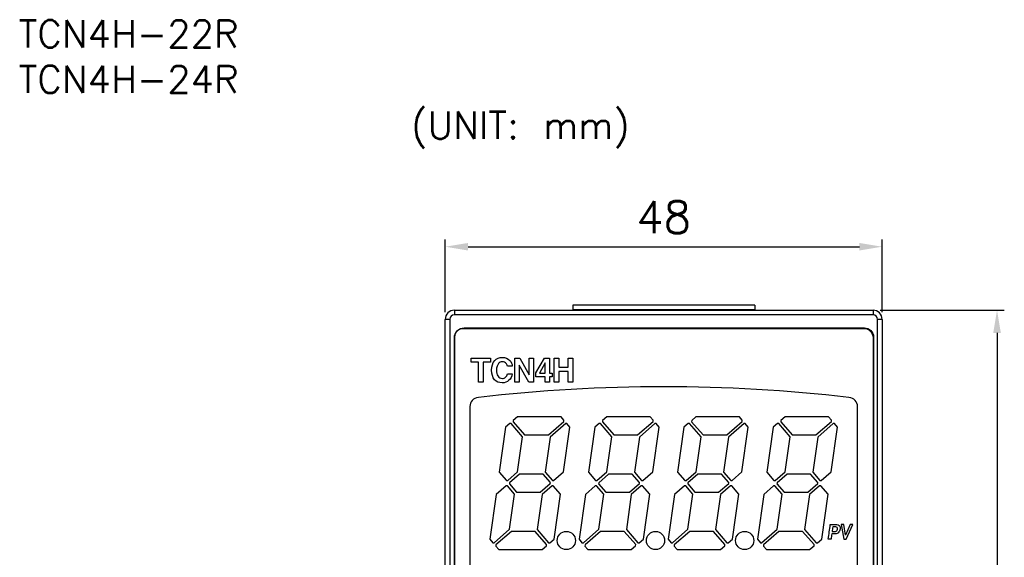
# Model space of a CAD drawing. Extents: x -3 to 729, y -109 to 136.
# Tile 2 of 4: x -3 to 105, y 77 to 136. Entities that reach past the tile are written whole.
import ezdxf

# ---------------------------------------------------------------- set-up
doc = ezdxf.new("R2010")
doc.units = 0
doc.layers.add('Z_OM_DIM', color=3, linetype='CONTINUOUS')
doc.layers.add('Z_OM_NOTE', color=3, linetype='CONTINUOUS')
doc.layers.add('Z_OM_OUTLINE', color=7, linetype='CONTINUOUS', lineweight=30)
doc.styles.get("Standard").update_dxf_attribs({"font": 'txt.shx'})
doc.dimstyles.new('AM_ISO$0', dxfattribs={"dimtxt": 3.5, "dimasz": 2.5, "dimexe": 0.8, "dimexo": 0.8, "dimgap": 1.5, "dimtad": 1, "dimdec": 1, "dimzin": 1, "dimdsep": 46, "dimtxsty": 'Standard', "dimcen": 0, "dimclrd": 256, "dimclre": 256, "dimclrt": 2, "dimadec": 0, "dimazin": 2, "dimtp": 0.1, "dimtm": 0.1, "dimtfac": 0.71, "dimtdec": 1, "dimtmove": 0, "dimatfit": 3, "dimfxl": 1, "dimlwd": -1, "dimlwe": -1, "dimarcsym": 0})

# ---------------------------------------------------------------- blocks, each defined once
blk = doc.blocks.new('*D1')
at = {"layer": 'Z_OM_DIM', "transparency": 16777216}
for p, q in [((91.07, 103.79), (104.7, 103.79)), ((103.9, 101.29), (103.9, 10.29)), ((91.07, 7.79), (104.7, 7.79))]:
    blk.add_line(p, q, dxfattribs=at)
for points in [[(103.48, 101.29), (104.32, 101.29), (103.9, 103.79)], [(103.48, 10.29), (104.32, 10.29), (103.9, 7.79)]]:
    blk.add_solid(points, dxfattribs=at)
at = {"layer": 'Z_OM_DIM', "color": 2, "transparency": 16777216, "insert": (100.65, 55.79), "char_height": 3.5, "attachment_point": 5, "rotation": 90}
blk.add_mtext('96', dxfattribs=at)
blk = doc.blocks.new('*D11')
at = {"layer": 'Z_OM_DIM', "transparency": 16777216}
for p, q in [((43.27, 103.59), (43.27, 111.57)), ((91.27, 103.59), (91.27, 111.57)), ((45.77, 110.77), (88.77, 110.77))]:
    blk.add_line(p, q, dxfattribs=at)
for points in [[(45.77, 111.18), (45.77, 110.35), (43.27, 110.77)], [(88.77, 111.18), (88.77, 110.35), (91.27, 110.77)]]:
    blk.add_solid(points, dxfattribs=at)
at = {"layer": 'Z_OM_DIM', "color": 2, "transparency": 16777216, "insert": (67.27, 114.02), "char_height": 3.5, "attachment_point": 5}
blk.add_mtext('48', dxfattribs=at)
blk = doc.blocks.new('block 160')
at = {"layer": 'Z_OM_OUTLINE'}
for points, knots in [([(118.5, 112.98), (118.44, 113.04), (118.35, 113.08), (118.23, 113.09), (118.2, 113.09), (118.18, 113.09), (118.15, 113.09), (117.94, 113.09), (117.73, 113.09), (117.51, 113.09), (117.44, 112.56), (117.36, 112.03), (117.29, 111.49), (117.39, 111.49), (117.49, 111.49), (117.59, 111.49), (117.62, 111.68), (117.64, 111.88), (117.67, 112.07), (117.78, 112.07), (117.89, 112.07), (118, 112.07), (118.03, 112.07), (118.05, 112.07), (118.08, 112.07), (118.2, 112.08), (118.31, 112.12), (118.39, 112.2), (118.49, 112.3), (118.56, 112.43), (118.58, 112.6), (118.6, 112.76), (118.58, 112.88), (118.5, 112.98)], [0, 0, 0, 0, 1, 1, 1, 2, 2, 2, 3, 3, 3, 4, 4, 4, 5, 5, 5, 6, 6, 6, 7, 7, 7, 8, 8, 8, 9, 9, 9, 10, 10, 10, 11, 11, 11, 11]), ([(118.29, 112.59), (118.26, 112.43), (118.2, 112.35), (118.09, 112.33), (118.07, 112.33), (118.05, 112.33), (118.02, 112.33), (117.92, 112.33), (117.81, 112.33), (117.71, 112.33), (117.73, 112.5), (117.75, 112.67), (117.78, 112.84), (117.89, 112.84), (117.99, 112.84), (118.1, 112.84), (118.25, 112.83), (118.31, 112.75), (118.29, 112.59)], [0, 0, 0, 0, 1, 1, 1, 2, 2, 2, 3, 3, 3, 4, 4, 4, 5, 5, 5, 6, 6, 6, 6])]:
    blk.add_open_spline(points, degree=3, knots=knots, dxfattribs=at)
blk = doc.blocks.new('A$C39760348')
at = {"layer": 'Z_OM_OUTLINE'}
for p, q in [((-13.81, 88.28), (-13.81, 88.75)), ((-13.81, 88.75), (-11.7, 88.75)), ((-11.7, 88.75), (-11.7, 88.28)), ((-9.04, 86.08), (-9.04, 88.75)), ((-9.04, 88.75), (-8.48, 88.75)), ((-8.48, 88.75), (-7.47, 86.89)), ((-7.47, 88.75), (-6.97, 88.75)), ((-7.47, 86.89), (-7.47, 88.75)), ((-6.97, 88.75), (-6.97, 86.08)), ((-6.71, 87.12), (-5.78, 88.75)), ((-5.78, 88.75), (-5.21, 88.75)), ((-5.21, 88.75), (-5.21, 87.08)), ((-4.71, 86.08), (-4.71, 88.75)), ((-4.71, 88.75), (-4.18, 88.75)), ((-4.18, 88.75), (-4.18, 87.74)), ((-3.17, 87.74), (-3.17, 88.75)), ((-3.17, 88.75), (-2.64, 88.75)), ((-2.64, 88.75), (-2.64, 86.08)), ((-13.02, 88.28), (-13.81, 88.28)), ((-13.02, 86.08), (-13.02, 88.28)), ((-11.7, 88.28), (-12.49, 88.28)), ((-12.49, 88.28), (-12.49, 86.08)), ((-8.54, 87.98), (-8.55, 87.98)), ((-8.55, 87.98), (-8.55, 86.08)), ((-7.5, 86.08), (-8.54, 87.98)), ((-5.71, 88.23), (-6.33, 87.08)), ((-5.71, 87.08), (-5.71, 88.23)), ((-5.71, 88.23), (-5.71, 88.23)), ((-4.18, 87.74), (-3.17, 87.74)), ((-7.47, 86.89), (-7.47, 86.89)), ((-6.71, 86.67), (-6.71, 87.12)), ((-5.71, 86.67), (-6.71, 86.67)), ((-6.33, 87.08), (-5.71, 87.08)), ((-5.71, 86.08), (-5.71, 86.67)), ((-5.21, 87.08), (-4.94, 87.08)), ((-4.94, 86.67), (-5.21, 86.67)), ((-5.21, 86.67), (-5.21, 86.08)), ((-4.94, 87.08), (-4.94, 86.67)), ((-4.18, 87.28), (-4.18, 86.08)), ((-3.17, 87.28), (-4.18, 87.28)), ((-3.17, 86.08), (-3.17, 87.28)), ((-12.49, 86.08), (-13.02, 86.08)), ((-8.55, 86.08), (-9.04, 86.08)), ((-6.97, 86.08), (-7.5, 86.08)), ((-5.21, 86.08), (-5.71, 86.08)), ((-4.18, 86.08), (-4.71, 86.08)), ((-2.64, 86.08), (-3.17, 86.08)), ((-8.72, 82.3), (-9.2, 81.89)), ((-3.95, 82.3), (-8.72, 82.3)), ((-3.63, 81.92), (-3.95, 82.3)), ((1.08, 82.3), (0.61, 81.89)), ((5.85, 82.3), (1.08, 82.3)), ((6.17, 81.92), (5.85, 82.3)), ((10.88, 82.3), (10.41, 81.89)), ((15.65, 82.3), (10.88, 82.3)), ((15.97, 81.92), (15.65, 82.3)), ((20.68, 82.3), (20.21, 81.89)), ((25.44, 82.3), (20.68, 82.3)), ((25.77, 81.92), (25.44, 82.3)), ((-10.05, 81.15), (-10.74, 76.2)), ((-9.57, 81.56), (-10.05, 81.15)), ((-9.43, 81.55), (-9.57, 81.56)), ((-8.17, 80.1), (-9.43, 81.55)), ((-9.2, 81.89), (-9.21, 81.75)), ((-9.21, 81.75), (-7.95, 80.3)), ((-5.34, 80.3), (-3.64, 81.78)), ((-3.44, 81.56), (-5.14, 80.07)), ((-3.67, 76.23), (-2.97, 81.17)), ((-3.64, 81.78), (-3.63, 81.92)), ((-3.3, 81.55), (-3.44, 81.56)), ((-2.97, 81.17), (-3.3, 81.55)), ((-0.24, 81.15), (-0.94, 76.2)), ((0.23, 81.56), (-0.24, 81.15)), ((0.37, 81.55), (0.23, 81.56)), ((1.63, 80.1), (0.37, 81.55)), ((0.61, 81.89), (0.6, 81.75)), ((0.6, 81.75), (1.86, 80.3)), ((4.46, 80.3), (6.16, 81.78)), ((6.36, 81.56), (4.66, 80.07)), ((6.13, 76.23), (6.83, 81.17)), ((6.16, 81.78), (6.17, 81.92)), ((6.5, 81.55), (6.36, 81.56)), ((6.83, 81.17), (6.5, 81.55)), ((9.56, 81.15), (8.86, 76.2)), ((10.03, 81.56), (9.56, 81.15)), ((10.17, 81.55), (10.03, 81.56)), ((11.43, 80.1), (10.17, 81.55)), ((10.41, 81.89), (10.4, 81.75)), ((10.4, 81.75), (11.66, 80.3)), ((14.26, 80.3), (15.96, 81.78)), ((16.16, 81.56), (14.46, 80.07)), ((15.93, 76.23), (16.63, 81.17)), ((15.96, 81.78), (15.97, 81.92)), ((16.3, 81.55), (16.16, 81.56)), ((16.63, 81.17), (16.3, 81.55)), ((19.36, 81.15), (18.66, 76.2)), ((19.83, 81.56), (19.36, 81.15)), ((19.97, 81.55), (19.83, 81.56)), ((21.23, 80.1), (19.97, 81.55)), ((20.21, 81.89), (20.2, 81.75)), ((20.2, 81.75), (21.46, 80.3)), ((24.06, 80.3), (25.76, 81.78)), ((25.96, 81.56), (24.25, 80.07)), ((25.73, 76.23), (26.43, 81.17)), ((25.76, 81.78), (25.77, 81.92)), ((26.1, 81.55), (25.96, 81.56)), ((26.43, 81.17), (26.1, 81.55)), ((-8.72, 76.23), (-8.17, 80.1)), ((-7.95, 80.3), (-5.34, 80.3)), ((-5.14, 80.07), (-5.69, 76.2)), ((1.09, 76.23), (1.63, 80.1)), ((1.86, 80.3), (4.46, 80.3)), ((4.66, 80.07), (4.11, 76.2)), ((10.89, 76.23), (11.43, 80.1)), ((11.66, 80.3), (14.26, 80.3)), ((14.46, 80.07), (13.91, 76.2)), ((20.68, 76.23), (21.23, 80.1)), ((21.46, 80.3), (24.06, 80.3)), ((24.25, 80.07), (23.71, 76.2)), ((-10.74, 76.2), (-9.95, 75.29)), ((-9.81, 75.28), (-8.72, 76.23)), ((-8.52, 76), (-9.62, 75.05)), ((-5.92, 76), (-8.52, 76)), ((-5.12, 75.09), (-5.92, 76)), ((-5.69, 76.2), (-4.9, 75.29)), ((-4.76, 75.28), (-3.67, 76.23)), ((-0.94, 76.2), (-0.15, 75.29)), ((-0.01, 75.28), (1.09, 76.23)), ((1.28, 76), (0.19, 75.05)), ((3.88, 76), (1.28, 76)), ((4.67, 75.09), (3.88, 76)), ((4.11, 76.2), (4.9, 75.29)), ((5.04, 75.28), (6.13, 76.23)), ((8.86, 76.2), (9.65, 75.29)), ((9.79, 75.28), (10.89, 76.23)), ((11.08, 76), (9.99, 75.05)), ((13.68, 76), (11.08, 76)), ((14.47, 75.09), (13.68, 76)), ((13.91, 76.2), (14.7, 75.29)), ((14.84, 75.28), (15.93, 76.23)), ((18.66, 76.2), (19.45, 75.29)), ((19.59, 75.28), (20.68, 76.23)), ((20.88, 76), (19.79, 75.05)), ((23.48, 76), (20.88, 76)), ((24.27, 75.09), (23.48, 76)), ((23.71, 76.2), (24.5, 75.29)), ((24.64, 75.28), (25.73, 76.23)), ((-9.99, 74.72), (-11.08, 73.77)), ((-9.85, 74.71), (-9.99, 74.72)), ((-9.95, 75.29), (-9.81, 75.28)), ((-9.06, 73.8), (-9.85, 74.71)), ((-9.62, 75.05), (-9.63, 74.91)), ((-9.63, 74.91), (-8.83, 74)), ((-6.23, 74), (-5.14, 74.95)), ((-4.94, 74.72), (-6.03, 73.77)), ((-5.14, 74.95), (-5.12, 75.09)), ((-4.8, 74.71), (-4.94, 74.72)), ((-4.9, 75.29), (-4.76, 75.28)), ((-4.01, 73.8), (-4.8, 74.71)), ((-0.19, 74.72), (-1.28, 73.77)), ((-0.05, 74.71), (-0.19, 74.72)), ((-0.15, 75.29), (-0.01, 75.28)), ((0.74, 73.8), (-0.05, 74.71)), ((0.19, 75.05), (0.18, 74.91)), ((0.18, 74.91), (0.97, 74)), ((3.57, 74), (4.67, 74.95)), ((4.86, 74.72), (3.77, 73.77)), ((4.67, 74.95), (4.67, 75.09)), ((5, 74.71), (4.86, 74.72)), ((4.9, 75.29), (5.04, 75.28)), ((5.79, 73.8), (5, 74.71)), ((9.61, 74.72), (8.52, 73.77)), ((9.75, 74.71), (9.61, 74.72)), ((9.65, 75.29), (9.79, 75.28)), ((10.54, 73.8), (9.75, 74.71)), ((9.99, 75.05), (9.98, 74.91)), ((9.98, 74.91), (10.77, 74)), ((13.37, 74), (14.47, 74.95)), ((14.66, 74.72), (13.57, 73.77)), ((14.47, 74.95), (14.47, 75.09)), ((14.8, 74.71), (14.66, 74.72)), ((14.7, 75.29), (14.84, 75.28)), ((15.59, 73.8), (14.8, 74.71)), ((19.41, 74.72), (18.32, 73.77)), ((19.55, 74.71), (19.41, 74.72)), ((19.45, 75.29), (19.59, 75.28)), ((20.34, 73.8), (19.55, 74.71)), ((19.79, 75.05), (19.78, 74.91)), ((19.78, 74.91), (20.57, 74)), ((23.17, 74), (24.26, 74.95)), ((24.46, 74.72), (23.37, 73.77)), ((24.26, 74.95), (24.27, 75.09)), ((24.6, 74.71), (24.46, 74.72)), ((24.5, 75.29), (24.64, 75.28)), ((25.39, 73.8), (24.6, 74.71)), ((-11.08, 73.77), (-11.78, 68.83)), ((-9.61, 69.93), (-9.06, 73.8)), ((-8.83, 74), (-6.23, 74)), ((-6.03, 73.77), (-6.58, 69.9)), ((-4.7, 68.85), (-4.01, 73.8)), ((-1.28, 73.77), (-1.97, 68.83)), ((0.2, 69.93), (0.74, 73.8)), ((0.97, 74), (3.57, 74)), ((3.77, 73.77), (3.23, 69.9)), ((5.1, 68.85), (5.79, 73.8)), ((8.52, 73.77), (7.83, 68.83)), ((10, 69.93), (10.54, 73.8)), ((10.77, 74), (13.37, 74)), ((13.57, 73.77), (13.03, 69.9)), ((14.9, 68.85), (15.59, 73.8)), ((18.32, 73.77), (17.63, 68.83)), ((19.8, 69.93), (20.34, 73.8)), ((20.57, 74), (23.17, 74)), ((23.37, 73.77), (22.82, 69.9)), ((24.7, 68.85), (25.39, 73.8)), ((26.85, 70.45), (27.11, 68.85)), ((27.14, 70.45), (26.85, 70.45)), ((27.31, 69.3), (27.14, 70.45)), ((27.83, 70.45), (27.31, 69.3)), ((27.39, 68.85), (28.11, 70.45)), ((28.11, 70.45), (27.83, 70.45)), ((-11.31, 68.45), (-9.61, 69.93)), ((-9.41, 69.7), (-11.11, 68.22)), ((-6.8, 69.7), (-9.41, 69.7)), ((-5.54, 68.25), (-6.8, 69.7)), ((-6.58, 69.9), (-5.32, 68.45)), ((-1.5, 68.45), (0.2, 69.93)), ((0.4, 69.7), (-1.31, 68.22)), ((3, 69.7), (0.4, 69.7)), ((4.26, 68.25), (3, 69.7)), ((3.23, 69.9), (4.48, 68.45)), ((8.3, 68.45), (10, 69.93)), ((10.2, 69.7), (8.49, 68.22)), ((12.8, 69.7), (10.2, 69.7)), ((14.06, 68.25), (12.8, 69.7)), ((13.03, 69.9), (14.28, 68.45)), ((18.09, 68.45), (19.8, 69.93)), ((20, 69.7), (18.29, 68.22)), ((22.6, 69.7), (20, 69.7)), ((23.86, 68.25), (22.6, 69.7)), ((22.82, 69.9), (24.08, 68.45)), ((-11.78, 68.83), (-11.45, 68.46)), ((-11.45, 68.46), (-11.31, 68.45)), ((-11.11, 68.22), (-11.12, 68.08)), ((-5.55, 68.11), (-5.54, 68.25)), ((-5.32, 68.45), (-5.18, 68.44)), ((-5.18, 68.44), (-4.7, 68.85)), ((-1.97, 68.83), (-1.65, 68.46)), ((-1.65, 68.46), (-1.5, 68.45)), ((-1.31, 68.22), (-1.32, 68.08)), ((4.25, 68.11), (4.26, 68.25)), ((4.48, 68.45), (4.62, 68.44)), ((4.62, 68.44), (5.1, 68.85)), ((7.83, 68.83), (8.15, 68.46)), ((8.15, 68.46), (8.3, 68.45)), ((8.49, 68.22), (8.48, 68.08)), ((14.05, 68.11), (14.06, 68.25)), ((14.28, 68.45), (14.42, 68.44)), ((14.42, 68.44), (14.9, 68.85)), ((17.63, 68.83), (17.95, 68.46)), ((17.95, 68.46), (18.09, 68.45)), ((18.29, 68.22), (18.28, 68.08)), ((23.85, 68.11), (23.86, 68.25)), ((24.08, 68.45), (24.22, 68.44)), ((24.22, 68.44), (24.7, 68.85)), ((27.11, 68.85), (27.39, 68.85)), ((-11.12, 68.08), (-10.8, 67.7)), ((-10.8, 67.7), (-6.03, 67.7)), ((-6.03, 67.7), (-5.55, 68.11)), ((-1.32, 68.08), (-0.99, 67.7)), ((-0.99, 67.7), (3.77, 67.7)), ((3.77, 67.7), (4.25, 68.11)), ((8.48, 68.08), (8.81, 67.7)), ((8.81, 67.7), (13.57, 67.7)), ((13.57, 67.7), (14.05, 68.11)), ((18.28, 68.08), (18.61, 67.7)), ((18.61, 67.7), (23.37, 67.7)), ((23.37, 67.7), (23.85, 68.11))]:
    blk.add_line(p, q, dxfattribs=at)
for points, knots in [([(-14.67, 0), (0, 0), (14.67, 0), (29.33, 0), (29.88, 0), (30.33, 0.45), (30.33, 1), (30.33, 29.09), (30.33, 57.18), (30.33, 85.28), (30.33, 87.18), (30.33, 89.09), (30.33, 91), (30.33, 91.55), (29.88, 92), (29.33, 92), (14.67, 92), (0, 92), (-14.67, 92), (-15.22, 92), (-15.67, 91.55), (-15.67, 91), (-15.67, 89.09), (-15.67, 87.18), (-15.67, 85.28), (-15.67, 57.18), (-15.67, 29.09), (-15.67, 1), (-15.67, 0.45), (-15.22, 0), (-14.67, 0)], [0, 0, 0, 0, 1, 1, 1, 2, 2, 2, 3, 3, 3, 4, 4, 4, 5, 5, 5, 6, 6, 6, 7, 7, 7, 8, 8, 8, 9, 9, 9, 10, 10, 10, 10]), ([(-11.24, 88.46), (-11.03, 88.7), (-10.75, 88.81), (-10.41, 88.81), (-10.06, 88.81), (-9.79, 88.71), (-9.58, 88.49)], [14, 14, 14, 14, 15, 15, 15, 16, 16, 16, 16]), ([(-11.25, 86.37), (-11.47, 86.62), (-11.58, 86.97), (-11.58, 87.42), (-11.58, 87.86), (-11.47, 88.21), (-11.24, 88.46)], [12, 12, 12, 12, 13, 13, 13, 14, 14, 14, 14]), ([(-10.82, 88.15), (-10.96, 87.99), (-11.04, 87.74), (-11.04, 87.41), (-11.04, 87.15), (-10.99, 86.94), (-10.89, 86.78)], [3, 3, 3, 3, 4, 4, 4, 5, 5, 5, 5]), ([(-9.98, 88.16), (-10.07, 88.27), (-10.21, 88.33), (-10.4, 88.33), (-10.57, 88.33), (-10.71, 88.27), (-10.82, 88.15)], [1, 1, 1, 1, 2, 2, 2, 3, 3, 3, 3]), ([(-10.89, 86.78), (-10.78, 86.6), (-10.62, 86.5), (-10.4, 86.5), (-10.25, 86.5), (-10.13, 86.55), (-10.04, 86.63)], [5, 5, 5, 5, 6, 6, 6, 7, 7, 7, 7]), ([(-9.67, 86.3), (-9.86, 86.11), (-10.11, 86.02), (-10.41, 86.02), (-10.76, 86.02), (-11.04, 86.14), (-11.25, 86.37)], [10, 10, 10, 10, 11, 11, 11, 12, 12, 12, 12]), ([(-13.03, 84.42), (-13.57, 84.36), (-13.97, 83.93), (-13.97, 83.42), (-13.97, 65.64), (-13.97, 47.87), (-13.97, 30.09)], [6, 6, 6, 6, 7, 7, 7, 8, 8, 8, 8]), ([(27.69, 29.09), (28.22, 29.15), (28.63, 29.58), (28.63, 30.09), (28.63, 47.87), (28.63, 65.65), (28.63, 83.42), (28.63, 83.93), (28.22, 84.36), (27.69, 84.42)], [2, 2, 2, 2, 3, 3, 3, 4, 4, 4, 5, 5, 5, 5]), ([(-2.37, 68.7), (-2.37, 69.25), (-2.81, 69.7), (-3.37, 69.7), (-3.92, 69.7), (-4.37, 69.25), (-4.37, 68.7), (-4.37, 68.15), (-3.92, 67.7), (-3.37, 67.7), (-2.81, 67.7), (-2.37, 68.15), (-2.37, 68.7)], [0, 0, 0, 0, 1, 1, 1, 2, 2, 2, 3, 3, 3, 4, 4, 4, 4]), ([(7.43, 68.7), (7.43, 69.25), (6.99, 69.7), (6.43, 69.7), (5.88, 69.7), (5.43, 69.25), (5.43, 68.7), (5.43, 68.15), (5.88, 67.7), (6.43, 67.7), (6.99, 67.7), (7.43, 68.15), (7.43, 68.7)], [0, 0, 0, 0, 1, 1, 1, 2, 2, 2, 3, 3, 3, 4, 4, 4, 4]), ([(17.23, 68.7), (17.23, 69.25), (16.78, 69.7), (16.23, 69.7), (15.68, 69.7), (15.23, 69.25), (15.23, 68.7), (15.23, 68.15), (15.68, 67.7), (16.23, 67.7), (16.78, 67.7), (17.23, 68.15), (17.23, 68.7)], [0, 0, 0, 0, 1, 1, 1, 2, 2, 2, 3, 3, 3, 4, 4, 4, 4])]:
    blk.add_open_spline(points, degree=3, knots=knots, dxfattribs=at)
for points in [[(-9.85, 87.87), (-9.88, 88), (-9.92, 88.09), (-9.98, 88.16)], [(-9.31, 87.87), (-9.31, 87.87), (-9.85, 87.87), (-9.85, 87.87)], [(-9.58, 88.49), (-9.42, 88.31), (-9.33, 88.11), (-9.31, 87.87)], [(-10.04, 86.63), (-9.94, 86.72), (-9.88, 86.84), (-9.85, 87.01)], [(-9.85, 87.01), (-9.85, 87.01), (-9.31, 87.01), (-9.31, 87.01)], [(-9.31, 87.01), (-9.37, 86.7), (-9.49, 86.47), (-9.67, 86.3)], [(27.69, 84.42), (14.12, 85.98), (0.55, 85.98), (-13.03, 84.42)]]:
    blk.add_open_spline(points, degree=3, dxfattribs=at)
blk.add_blockref('block 160', (-91.87, -42.64), dxfattribs=at)

msp = doc.modelspace()

# ---------------------------------------------------------------- linework, layer by layer
at = {"layer": 'Z_OM_OUTLINE'}
for p, q in [((77.27, 104.34), (57.27, 104.34)), ((57.27, 104.34), (57.27, 103.84)), ((77.27, 104.34), (77.27, 103.84)), ((43.77, 102.79), (43.27, 102.79)), ((43.27, 75.79), (43.27, 102.79)), ((43.77, 102.79), (43.77, 8.79)), ((44.27, 103.79), (90.27, 103.79)), ((44.27, 103.79), (44.27, 103.29)), ((90.27, 103.29), (44.27, 103.29)), ((77.27, 103.84), (57.27, 103.84)), ((57.27, 103.84), (57.27, 103.79)), ((77.27, 103.84), (77.27, 103.79)), ((90.27, 103.79), (90.27, 103.29)), ((91.27, 102.79), (90.77, 102.79)), ((90.77, 8.79), (90.77, 102.79)), ((91.27, 102.79), (91.27, 75.79))]:
    msp.add_line(p, q, dxfattribs=at)
for centre, radius, start, end in [((44.27, 102.79), 1, 90, 180), ((44.27, 102.79), 0.5, 90, 180), ((90.27, 102.79), 1, 0, 90), ((90.27, 102.79), 0.5, 0, 90)]:
    msp.add_arc(centre, radius, start, end, dxfattribs=at)
msp.add_open_spline([(44.33, 10.85), (44.33, 10.3), (44.78, 9.85), (45.33, 9.85), (60, 9.85), (74.66, 9.85), (89.33, 9.85), (89.88, 9.85), (90.33, 10.3), (90.33, 10.85), (90.33, 40.85), (90.33, 70.85), (90.33, 100.85), (90.33, 101.4), (89.88, 101.85), (89.33, 101.85), (74.66, 101.85), (60, 101.85), (45.33, 101.85), (44.78, 101.85), (44.33, 101.4), (44.33, 100.85), (44.33, 70.85), (44.33, 40.85), (44.33, 10.85)], degree=3, knots=[0, 0, 0, 0, 1, 1, 1, 2, 2, 2, 3, 3, 3, 4, 4, 4, 5, 5, 5, 6, 6, 6, 7, 7, 7, 8, 8, 8, 8], dxfattribs=at)

# ---------------------------------------------------------------- block references
at = {"layer": 'Z_OM_DIM'}
msp.add_blockref('A$C39760348', (59.94, 9.79), dxfattribs=at)

# ---------------------------------------------------------------- texts
at = {"layer": 'Z_OM_DIM', "insert": (-3.62, 135.66), "char_height": 3, "attachment_point": 1}
msp.add_mtext_dynamic_manual_height_columns('TCN4H-22R\\PTCN4H-24R', width=38.4623, gutter_width=15, heights=[0], dxfattribs=at)
at = {"layer": 'Z_OM_NOTE'}
msp.add_text('(UNIT: mm)', height=3, dxfattribs=at).set_placement((39.51, 122.61))

# ---------------------------------------------------------------- dimensions: what is measured, and where the dimension line sits
at = {"layer": 'Z_OM_DIM'}
dim = msp.add_linear_dim(base=(91.27, 110.77), p1=(43.27, 102.79), p2=(91.27, 102.79), dimstyle='AM_ISO$0', override={"dimdec": 0}, dxfattribs=at)
dim.commit()
dim.dimension.update_dxf_attribs({"geometry": '*D11', "text_midpoint": (67.27, 114.02)})
dim = msp.add_linear_dim(base=(103.9, 7.79), p1=(90.27, 103.79), p2=(90.27, 7.79), angle=90, dimstyle='AM_ISO$0', override={"dimdec": 0}, dxfattribs=at)
dim.commit()
dim.dimension.update_dxf_attribs({"geometry": '*D1', "text_midpoint": (103.9, 55.79), "dimtype": 160})

doc.saveas('drawing.dxf')
